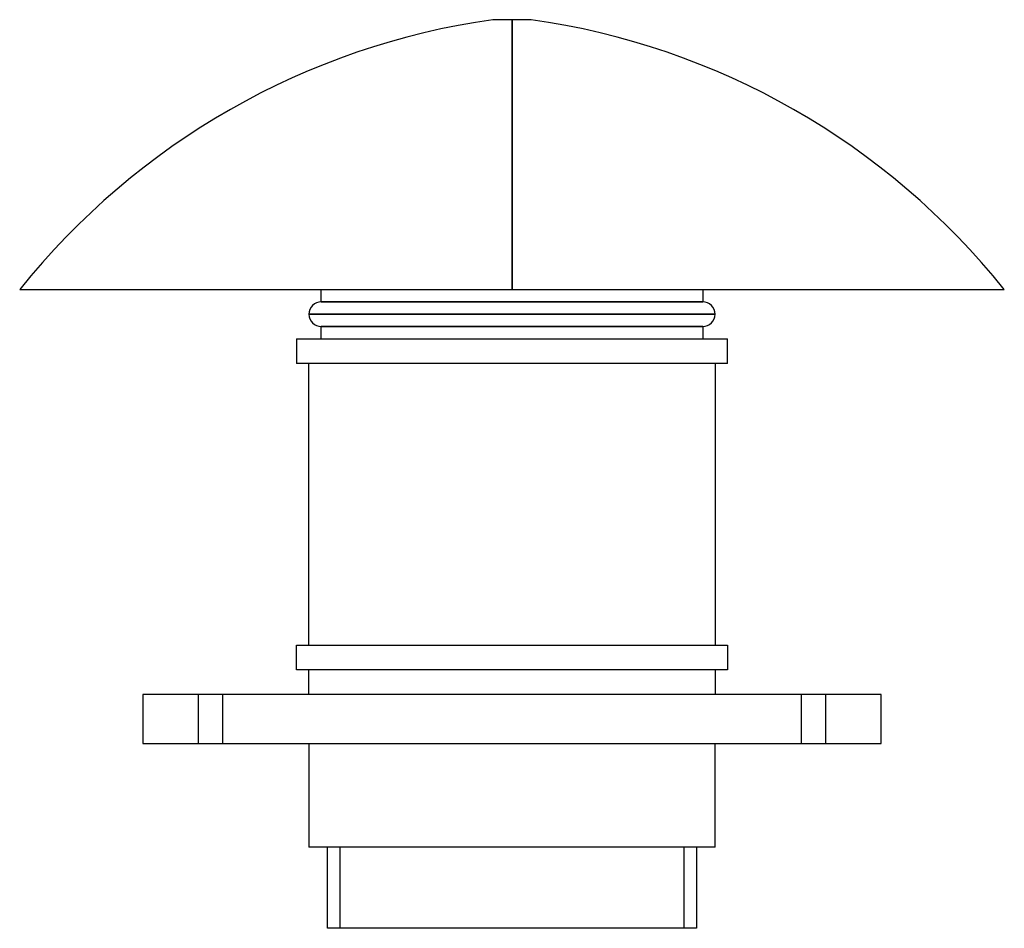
# Model space of a CAD drawing. Header units: millimetres. Extents: x -200 to 200, y -75 to 294.
import ezdxf

# ---------------------------------------------------------------- set-up
doc = ezdxf.new("R2010")
doc.units = ezdxf.units.MM
doc.layers.add('MAIN-1', color=7, linetype='Continuous')
doc.layers.add('MAIN-2', color=7, linetype='Continuous')

msp = doc.modelspace()

# ---------------------------------------------------------------- linework, layer by layer
at = {"layer": 'MAIN-1'}
for p, q in [((0, 294), (-7.8, 294)), ((0, 294), (0, 184.4)), ((7.8, 294), (0, 294)), ((-200, 184.4), (0, 184.4)), ((-77.5, 179.4), (-77.5, 184.4)), ((0, 184.4), (200, 184.4)), ((77.5, 184.4), (77.5, 179.4)), ((-77.5, 179.4), (77.5, 179.4)), ((-82.5, 174.4), (82.5, 174.4)), ((77.5, 169.4), (-77.5, 169.4)), ((-77.5, 164.4), (-77.5, 169.4)), ((77.5, 169.4), (77.5, 164.4)), ((-87.5, 164.4), (-87.5, 154.4)), ((-87.5, 164.4), (87.5, 164.4)), ((87.5, 154.4), (87.5, 164.4)), ((87.5, 154.4), (-87.5, 154.4)), ((-82.5, 40), (-82.5, 154.4)), ((82.5, 154.4), (82.5, 40)), ((-87.5, 40), (87.5, 40)), ((-87.5, 30), (-87.5, 40)), ((87.5, 40), (87.5, 30)), ((87.5, 30), (-87.5, 30)), ((-82.5, 20), (-82.5, 30)), ((82.5, 30), (82.5, 20)), ((-150, 20), (-150, 0)), ((150, 20), (-150, 20)), ((150, 0), (150, 20)), ((-150, 0), (150, 0)), ((-82.5, 0), (-82.5, -42)), ((82.5, -42), (82.5, 0)), ((82.5, -42), (-82.5, -42)), ((-75, -75), (-75, -42)), ((75, -42), (75, -75)), ((75, -75), (-75, -75))]:
    msp.add_line(p, q, dxfattribs=at)
for centre, radius, start, end in [((34.24, -3.04), 300, 98.055, 141.3325), ((-34.24, -3.04), 300, 38.6675, 81.9449), ((-77.5, 174.4), 5, 90, 180), ((77.5, 174.4), 5, 0, 90), ((-77.5, 174.4), 5, 180, 270), ((77.5, 174.4), 5, 270, 0)]:
    msp.add_arc(centre, radius, start, end, dxfattribs=at)
at = {"layer": 'MAIN-2'}
for p, q in [((0, 184.4), (0, 294)), ((77.5, 179.4), (-77.5, 179.4)), ((82.5, 174.4), (-82.5, 174.4)), ((-77.5, 169.4), (77.5, 169.4)), ((-150, 20), (-150, 20)), ((-127.5, 20), (-127.5, 0)), ((-127.5, 20), (-127.5, 0)), ((-117.5, 0), (-117.5, 20)), ((-117.5, 0), (-117.5, 20)), ((117.5, 20), (117.5, 0)), ((117.5, 20), (117.5, 0)), ((127.5, 0), (127.5, 20)), ((127.5, 0), (127.5, 20)), ((150, 20), (150, 20)), ((-150, 0), (-150, 0)), ((150, 0), (150, 0)), ((-70, -42), (-70, -75)), ((70, -42), (-70, -42)), ((70, -75), (70, -42))]:
    msp.add_line(p, q, dxfattribs=at)

doc.saveas('drawing.dxf')
